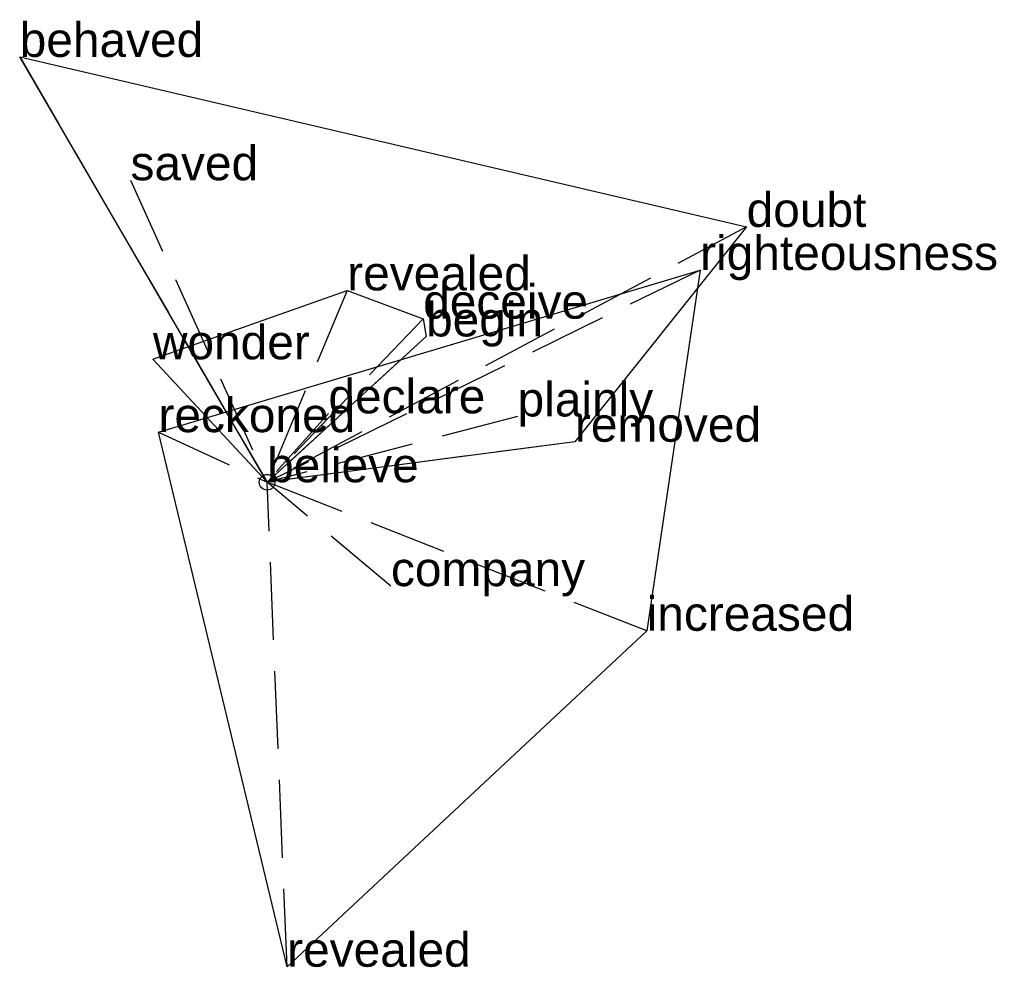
# Model space of a CAD drawing. Extents: x -0.79 to 2.37, y -1.56 to 1.48.
import ezdxf

# ---------------------------------------------------------------- set-up
doc = ezdxf.new("R2010")
doc.units = 0
doc.linetypes.add('DASHED2', pattern=[0.3, 0.25, -0.05])
for name, color, linetype in [('TEXT_nt', 1, 'CONTINUOUS'), ('TEXT_ot', 1, 'CONTINUOUS'), ('TEXT_q', 1, 'CONTINUOUS')]:
    doc.layers.add(name, color=color, linetype=linetype)
doc.styles.get("Standard").update_dxf_attribs({"font": 'arial.ttf'})

# ---------------------------------------------------------------- blocks, each defined once
blk = doc.blocks.new('ot')
at = {"layer": 'LINES_ot', "linetype": 'DASHED2'}
for p in [(0.2574, 0.616), (0.5012, 0.5251), (0.5105, 0.4681), (-0.3667, 0.3947), (0.197, 0.2211), (0, 0)]:
    blk.add_line(p, (0, 0), dxfattribs=at)
at = {"layer": 'ORIGIN_ot'}
blk.add_circle((0, 0), 0.025, dxfattribs=at)
at = {"layer": 'TEXT_ot'}
for s, p in [('revealed', (0.2574, 0.616)), ('deceive', (0.5012, 0.5251)), ('begin', (0.5105, 0.4681)), ('wonder', (-0.3667, 0.3947)), ('declare', (0.197, 0.2211)), ('believe', (0, 0))]:
    blk.add_text(s, height=0.11, dxfattribs=at).set_placement(p)
blk = doc.blocks.new('nt')
at = {"layer": 'LINES_nt', "linetype": 'DASHED2'}
for p in [(-0.7945, 1.3655), (-0.4386, 0.9696), (1.5401, 0.8198), (0.8044, 0.2112), (0.9886, 0.13), (0, 0)]:
    blk.add_line(p, (0, 0), dxfattribs=at)
at = {"layer": 'ORIGIN_nt'}
blk.add_circle((0, 0), 0.025, dxfattribs=at)
at = {"layer": 'TEXT_nt'}
for s, p in [('behaved', (-0.7945, 1.3655)), ('saved', (-0.4386, 0.9696)), ('doubt', (1.5401, 0.8198)), ('plainly', (0.8044, 0.2112)), ('removed', (0.9886, 0.13)), ('believe', (0, 0))]:
    blk.add_text(s, height=0.11, dxfattribs=at).set_placement(p)
blk = doc.blocks.new('q')
at = {"layer": 'LINES_q', "linetype": 'DASHED2'}
for p in [(1.3907, 0.6813), (-0.3488, 0.1607), (0, 0), (0.3978, -0.3337), (0.0645, -1.5555), (1.219, -0.477)]:
    blk.add_line(p, (0, 0), dxfattribs=at)
at = {"layer": 'ORIGIN_q'}
blk.add_circle((0, 0), 0.025, dxfattribs=at)
at = {"layer": 'TEXT_q'}
for s, p in [('righteousness', (1.3907, 0.6813)), ('reckoned', (-0.3488, 0.1607)), ('believe', (0, 0)), ('company', (0.3978, -0.3337)), ('increased', (1.219, -0.477)), ('revealed', (0.0645, -1.5555))]:
    blk.add_text(s, height=0.11, dxfattribs=at).set_placement(p)

msp = doc.modelspace()

# ---------------------------------------------------------------- linework, layer by layer
at = {"layer": 'OUTLINE_nt', "linetype": 'CONTINUOUS'}
msp.add_polyline3d([(0, 0, 0), (-0.7945, 1.3655, 0), (1.5401, 0.8198, 0), (0.9886, 0.13, 0), (0, 0, 0)], close=True, dxfattribs=at)
at = {"layer": 'OUTLINE_ot', "linetype": 'CONTINUOUS'}
msp.add_polyline3d([(0, 0, 0), (-0.3667, 0.3947, 0), (0.2574, 0.616, 0), (0.5012, 0.5251, 0), (0.5105, 0.4681, 0), (0, 0, 0)], close=True, dxfattribs=at)
at = {"layer": 'OUTLINE_q', "linetype": 'CONTINUOUS'}
msp.add_polyline3d([(0.0645, -1.5555, 0), (-0.3488, 0.1607, 0), (1.3907, 0.6813, 0), (1.219, -0.477, 0), (0.0645, -1.5555, 0)], close=True, dxfattribs=at)

# ---------------------------------------------------------------- block references
for name in ['nt', 'q', 'ot']:
    msp.add_blockref(name, (0, 0))

doc.saveas('drawing.dxf')
